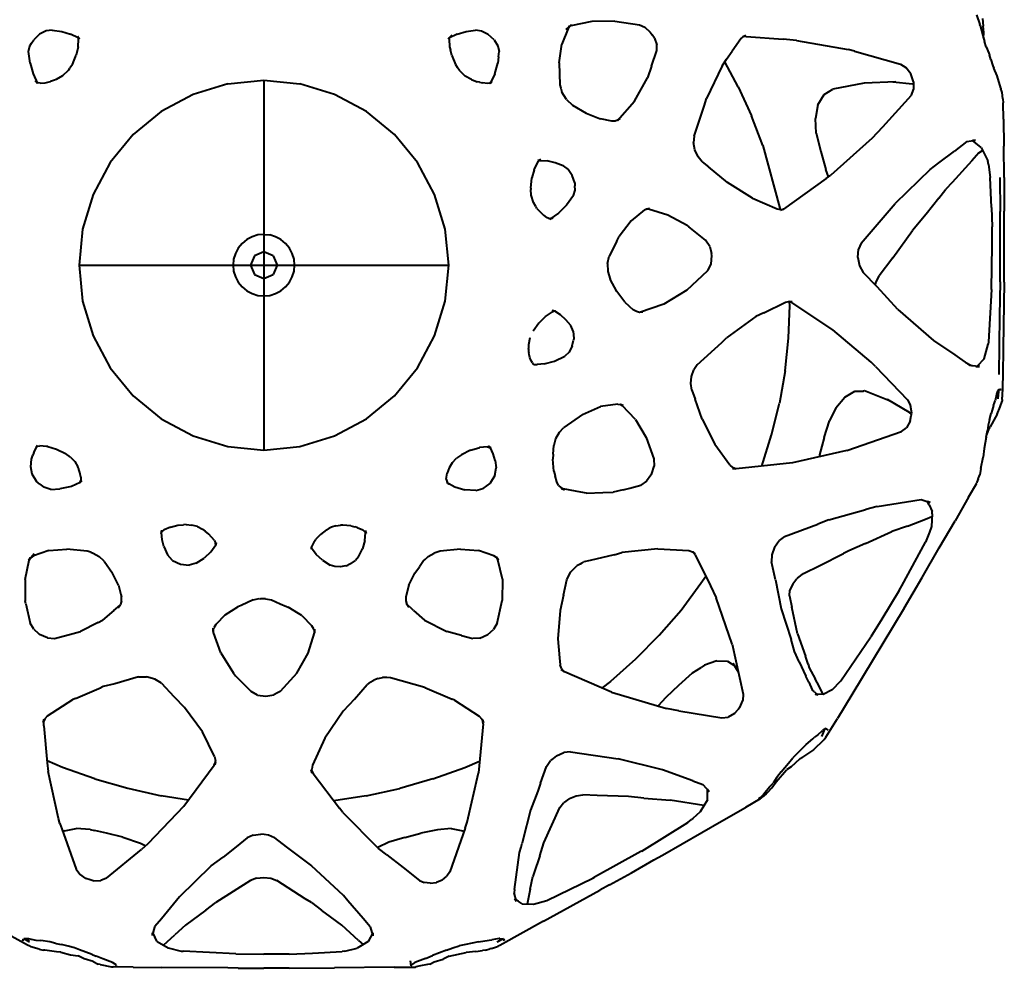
# Model space of a CAD drawing. Header units: millimetres. Extents: x 6905 to 7241, y 3138 to 3467.
# Tile 2 of 3: x 7017 to 7241, y 3138 to 3354. Entities that reach past the tile are written whole.
import ezdxf

# ---------------------------------------------------------------- set-up
doc = ezdxf.new("R2010")
doc.units = ezdxf.units.MM
doc.layers.add('G-IMPT', color=7, linetype='Continuous', lineweight=40)

# ---------------------------------------------------------------- blocks, each defined once
blk = doc.blocks.new('ZAHA LIGHT white pendant. Top.')
at = {"layer": 'G-IMPT'}
for p, q in [((161.94, 56.86), (162.69, 54.68)), ((163.26, 56.07), (163.41, 54.32)), ((69.12, 53.8), (67.67, 50.24)), ((68.68, 53.57), (69.88, 54.58)), ((68.68, 53.57), (69.46, 54.24)), ((69.12, 53.8), (69.46, 54.24)), ((69.88, 54.58), (69.26, 54.11)), ((69.77, 54.34), (69.26, 54.11)), ((74.5, 55.34), (69.77, 54.34)), ((79.75, 55.46), (74.5, 55.34)), ((79.75, 55.46), (85.32, 54.62)), ((85.32, 54.62), (86.56, 54.05)), ((86.56, 54.05), (87.79, 52.97)), ((162.79, 54.44), (162.69, 54.68)), ((162.79, 54.44), (163.33, 52.2)), ((163.6, 52.83), (163.41, 54.32)), ((-51.98, 51.5), (-52.28, 51.22)), ((-50.96, 52.45), (-51.98, 51.5)), ((-49.45, 53.21), (-50.96, 52.45)), ((-48.09, 53.41), (-49.45, 53.21)), ((-48.09, 53.41), (-45.93, 53.1)), ((-45.93, 53.1), (-43.94, 52.51)), ((-42.17, 51.68), (-43.94, 52.51)), ((-42.37, 52.05), (-42.18, 51.73)), ((-42.37, 52.05), (-41.88, 51.45)), ((-42.09, 51.35), (-42.18, 51.73)), ((-42.17, 51.68), (-41.88, 51.45)), ((42.69, 52.27), (41.89, 51.43)), ((41.89, 51.43), (42.06, 51.56)), ((43.96, 52.49), (42.06, 51.56)), ((42.11, 51.33), (42.2, 51.71)), ((42.2, 51.71), (42.69, 52.27)), ((43.96, 52.49), (45.95, 53.08)), ((45.95, 53.08), (48.11, 53.39)), ((49.47, 53.19), (48.11, 53.39)), ((50.98, 52.43), (49.47, 53.19)), ((52.3, 51.21), (50.98, 52.43)), ((87.79, 52.97), (88.23, 52.31)), ((88.74, 51.54), (88.23, 52.31)), ((88.74, 51.54), (89.26, 50.04)), ((108.36, 51.41), (108.89, 51.87)), ((109.54, 52.15), (108.83, 51.86)), ((109.58, 51.94), (108.83, 51.86)), ((109.54, 52.15), (108.89, 51.87)), ((109.58, 51.94), (117.99, 51.32)), ((163.33, 52.2), (163.78, 50.81)), ((163.55, 51.54), (163.6, 52.83)), ((-53.45, 48.54), (-53.16, 49.82)), ((-53.16, 49.82), (-52.78, 50.42)), ((-52.78, 50.42), (-52.28, 51.22)), ((-42.19, 49.61), (-42.66, 47.68)), ((-42.19, 49.61), (-42.09, 51.35)), ((42.11, 51.33), (42.21, 49.59)), ((42.21, 49.59), (42.32, 49.18)), ((52.3, 51.21), (53.18, 49.81)), ((53.18, 49.81), (53.47, 48.52)), ((67.08, 45.95), (67.67, 50.24)), ((89.26, 48.77), (89.26, 50.04)), ((108.36, 51.41), (106.41, 48.6)), ((121.05, 51.07), (117.99, 51.32)), ((121.05, 51.07), (132.79, 48.99)), ((164.16, 49.59), (163.78, 50.81)), ((164.16, 49.59), (164.72, 48.18)), ((-53.13, 45.9), (-53.45, 48.54)), ((-43.12, 46.56), (-42.66, 47.68)), ((42.32, 49.18), (42.38, 48.95)), ((42.68, 47.66), (42.38, 48.95)), ((42.68, 47.66), (43.52, 45.59)), ((53.34, 47.34), (53.15, 45.88)), ((53.34, 47.34), (53.47, 48.52)), ((88.08, 45.18), (89.26, 48.77)), ((105.15, 46.77), (106.41, 48.6)), ((134.21, 48.61), (132.79, 48.99)), ((134.21, 48.61), (144.65, 45.67)), ((164.72, 48.18), (164.9, 47.78)), ((165.19, 46.73), (164.9, 47.78)), ((-53.13, 45.9), (-52.45, 43.46)), ((-43.51, 45.61), (-44.12, 44.73)), ((-43.51, 45.61), (-43.12, 46.56)), ((43.52, 45.59), (43.96, 44.97)), ((44.45, 44.22), (43.96, 44.97)), ((52.48, 43.46), (53.15, 45.88)), ((67.08, 45.95), (67.22, 40.99)), ((88.08, 45.18), (87.19, 42.59)), ((104.11, 45.28), (100.59, 37.88)), ((104.11, 45.28), (105.15, 46.77)), ((107.8, 40.51), (104.74, 46.2)), ((144.65, 45.67), (145.9, 44.88)), ((147, 43.44), (145.9, 44.88)), ((165.19, 46.73), (165.67, 45.3)), ((165.67, 45.3), (165.89, 44.79)), ((166.63, 42.99), (165.89, 44.79)), ((-52.45, 43.46), (-51.44, 41.3)), ((-45.73, 42.98), (-47.19, 42.16)), ((-45.73, 42.98), (-44.31, 44.41)), ((-44.31, 44.41), (-44.12, 44.73)), ((45.74, 42.97), (44.45, 44.22)), ((47.2, 42.15), (45.74, 42.97)), ((52.48, 43.46), (51.46, 41.28)), ((84.19, 37.25), (87.19, 42.59)), ((147.61, 41.63), (147, 43.44)), ((167.44, 40.19), (166.63, 42.99)), ((-51.44, 41.3), (-51.94, 41.91)), ((-51.94, 41.91), (-51.67, 41.59)), ((-51.67, 41.59), (-51.29, 41.4)), ((-50.82, 41.33), (-51.29, 41.4)), ((-50.82, 41.33), (-49.69, 41.42)), ((-49.69, 41.42), (-48.47, 41.7)), ((-47.56, 42.04), (-48.47, 41.7)), ((-47.19, 42.16), (-47.56, 42.04)), ((-8.19, 41.19), (-16.07, 38.8)), ((-8.19, 41.19), (0, 42)), ((0, 42), (8.19, 41.19)), ((0, 42), (0, 40)), ((16.07, 38.8), (8.19, 41.19)), ((47.2, 42.15), (48.48, 41.68)), ((49.03, 41.55), (48.48, 41.68)), ((49.03, 41.55), (49.7, 41.4)), ((50.83, 41.3), (49.7, 41.4)), ((51.3, 41.37), (50.83, 41.3)), ((51.3, 41.37), (51.68, 41.57)), ((51.46, 41.28), (51.84, 41.75)), ((51.84, 41.75), (51.68, 41.57)), ((67.22, 40.99), (67.47, 40.18)), ((107.8, 40.51), (110.78, 33.96)), ((136.43, 41.32), (129.28, 39.96)), ((143.62, 41.66), (136.43, 41.32)), ((142.91, 41.66), (143.62, 41.66)), ((142.91, 41.66), (147.37, 41.23)), ((147.37, 41.23), (147.62, 41.21)), ((147.61, 41.63), (147.64, 39.9)), ((-16.07, 38.8), (-23.33, 34.92)), ((0, 40), (0, -40)), ((23.33, 34.92), (16.07, 38.8)), ((67.47, 40.18), (67.71, 39.29)), ((68.75, 37.6), (67.71, 39.29)), ((125.91, 36.39), (127.31, 38.74)), ((127.31, 38.74), (129.28, 39.96)), ((140.65, 31.46), (147.14, 38.65)), ((147.14, 38.65), (147.64, 39.9)), ((167.44, 40.19), (167.49, 40.05)), ((167.69, 39.47), (167.49, 40.05)), ((167.77, 39.26), (167.69, 39.47)), ((167.88, 37.82), (167.77, 39.26)), ((68.75, 37.6), (70.12, 36.35)), ((70.12, 36.35), (73.24, 34.5)), ((80.32, 32.85), (84.19, 37.25)), ((97.74, 29.28), (100.04, 36.1)), ((100.04, 36.1), (100.59, 37.88)), ((125.91, 36.39), (125.31, 33.3)), ((167.88, 37.82), (167.97, 36.88)), ((168.04, 33.19), (167.97, 36.88)), ((-23.33, 34.92), (-29.7, 29.7)), ((29.7, 29.7), (23.33, 34.92)), ((73.24, 34.5), (76.27, 33.29)), ((113.36, 27.15), (110.78, 33.96)), ((76.27, 33.29), (76.51, 33.24)), ((79.09, 32.72), (76.51, 33.24)), ((79.79, 32.75), (79.09, 32.72)), ((79.79, 32.75), (80.07, 32.84)), ((80.07, 32.84), (80.96, 33.32)), ((80.32, 32.85), (80.96, 33.32)), ((125.53, 29.99), (125.31, 33.3)), ((138.24, 28.85), (140.65, 31.46)), ((168.04, 33.19), (168.11, 27.03)), ((-29.7, 29.7), (-34.92, 23.33)), ((34.92, 23.33), (29.7, 29.7)), ((97.74, 29.28), (97.63, 27.86)), ((125.53, 29.99), (126.53, 25.79)), ((97.94, 26.21), (97.63, 27.86)), ((113.36, 27.15), (117.22, 12.96)), ((138.24, 28.85), (128.82, 20.45)), ((159.73, 28.11), (156.91, 25.92)), ((159.73, 28.11), (161.73, 28.41)), ((161.73, 28.41), (161.04, 28.31)), ((162.98, 26.75), (161.04, 28.31)), ((168.18, 19.94), (168.11, 27.03)), ((98.65, 24.64), (97.94, 26.21)), ((99.62, 23.46), (98.65, 24.64)), ((126.53, 25.79), (127.7, 21.75)), ((153.4, 23.22), (156.91, 25.92)), ((162.48, 25.53), (160.87, 23.67)), ((162.48, 25.53), (163.32, 26.05)), ((162.98, 26.75), (164.47, 23.73)), ((-34.92, 23.33), (-38.8, 16.07)), ((38.8, 16.07), (34.92, 23.33)), ((61.41, 21.62), (62.33, 23.55)), ((62.24, 23.75), (62.95, 24.04)), ((62.64, 23.81), (62.24, 23.75)), ((62.33, 23.55), (62.61, 23.85)), ((62.95, 24.04), (62.61, 23.85)), ((62.64, 23.81), (64.39, 23.69)), ((66.2, 23.28), (64.39, 23.69)), ((68.02, 22.58), (66.2, 23.28)), ((68.02, 22.58), (69.13, 21.74)), ((99.62, 23.46), (101.03, 22.36)), ((151.42, 21.71), (153.4, 23.22)), ((160.87, 23.67), (156.37, 18.75)), ((164.63, 22.9), (164.47, 23.73)), ((164.63, 22.9), (165.07, 19.92)), ((61.41, 21.62), (60.9, 19.85)), ((70.08, 20.37), (69.13, 21.74)), ((70.63, 18.69), (70.08, 20.37)), ((105.35, 18.79), (101.03, 22.36)), ((128.32, 20.07), (127.7, 21.75)), ((127.79, 19.67), (128.82, 20.45)), ((151.42, 21.71), (143.43, 14.01)), ((60.63, 17.5), (60.9, 19.85)), ((70.63, 18.69), (70.67, 18.01)), ((70.72, 17.06), (70.67, 18.01)), ((111.03, 15.2), (105.35, 18.79)), ((127.79, 19.67), (118.08, 12.74)), ((156.37, 18.75), (154.98, 17.26)), ((165.32, 13.11), (165.07, 19.92)), ((167.26, 19.9), (167.31, 12.22)), ((168.18, 19.94), (168.23, 12.23)), ((-38.8, 16.07), (-41.19, 8.19)), ((41.19, 8.19), (38.8, 16.07)), ((60.63, 17.5), (60.66, 17.2)), ((60.73, 15.9), (60.66, 17.2)), ((61.24, 14.26), (60.73, 15.9)), ((70.33, 15.8), (68.76, 13.62)), ((70.33, 15.8), (70.72, 17.06)), ((153.38, 15.22), (154.98, 17.26)), ((61.83, 13.3), (61.24, 14.26)), ((68.76, 13.62), (66.96, 11.82)), ((111.03, 15.2), (116.65, 12.78)), ((135.69, 5.02), (143.43, 14.01)), ((153.38, 15.22), (150.5, 11.62)), ((61.83, 13.3), (61.96, 13.08)), ((62.06, 12.88), (61.96, 13.08)), ((62.06, 12.88), (63.55, 11.32)), ((63.55, 11.32), (64.2, 10.84)), ((66.96, 11.82), (64.97, 10.43)), ((86.5, 12.55), (83.43, 10.07)), ((86.5, 12.55), (87.03, 12.77)), ((87.59, 12.86), (86.82, 12.75)), ((87.4, 12.71), (86.82, 12.75)), ((87.03, 12.77), (87.59, 12.86)), ((91.78, 11.37), (87.4, 12.71)), ((96.17, 9.01), (91.78, 11.37)), ((116.65, 12.78), (117.4, 12.65)), ((117.22, 12.96), (117.27, 12.67)), ((117.4, 12.65), (118.12, 12.73)), ((118.08, 12.74), (117.41, 12.44)), ((118.12, 12.73), (117.41, 12.44)), ((150.5, 11.62), (147.42, 7.91)), ((165.32, 13.11), (165.45, 8.72)), ((167.32, 4.23), (167.31, 12.22)), ((168.25, 4.19), (168.23, 12.23)), ((64.72, 10.61), (64.2, 10.84)), ((64.72, 10.61), (65.22, 10.57)), ((64.97, 10.43), (65.68, 10.72)), ((65.68, 10.72), (65.22, 10.57)), ((83.43, 10.07), (80.77, 6.54)), ((96.17, 9.01), (96.6, 8.67)), ((-41.19, 8.19), (-42, 0)), ((-1.37, 6.87), (-2.68, 6.47)), ((0, 7), (-1.37, 6.87)), ((0, 7), (1.37, 6.87)), ((2.68, 6.47), (1.37, 6.87)), ((42, 0), (41.19, 8.19)), ((100.34, 5.66), (96.6, 8.67)), ((142.9, 1.64), (147.42, 7.91)), ((165.49, 4.52), (165.45, 8.72)), ((-4.95, 4.95), (-5.82, 3.89)), ((-3.89, 5.82), (-4.95, 4.95)), ((-2.68, 6.47), (-3.89, 5.82)), ((3.89, 5.82), (2.68, 6.47)), ((4.95, 4.95), (3.89, 5.82)), ((5.82, 3.89), (4.95, 4.95)), ((80.21, 5.42), (78.47, 2.04)), ((80.21, 5.42), (80.77, 6.54)), ((101.3, 4.21), (100.34, 5.66)), ((135.69, 5.02), (135.08, 3.62)), ((165.34, -5.56), (165.49, 4.52)), ((-6.47, 2.68), (-6.87, 1.37)), ((-5.82, 3.89), (-6.47, 2.68)), ((0, 3), (-2.12, 2.12)), ((2.12, 2.12), (0, 3)), ((6.47, 2.68), (5.82, 3.89)), ((6.87, 1.37), (6.47, 2.68)), ((101.3, 4.21), (101.69, 2.65)), ((101.78, 2.23), (101.69, 2.65)), ((134.94, 1.74), (135.08, 3.62)), ((167.28, -3.79), (167.32, 4.23)), ((168.2, -3.87), (168.25, 4.19)), ((-42, 0), (-41.19, -8.19)), ((-42, 0), (40, 0)), ((-6.87, 1.37), (-7, 0)), ((-7, 0), (-6.87, -1.37)), ((-2.12, 2.12), (-3, 0)), ((-3, 0), (-2.12, -2.12)), ((2.12, 2.12), (3, 0)), ((3, 0), (2.12, -2.12)), ((7, 0), (6.87, 1.37)), ((6.87, -1.37), (7, 0)), ((40, 0), (42, 0)), ((41.19, -8.19), (42, 0)), ((78.07, 0.4), (78.47, 2.04)), ((78.07, 0.4), (78.13, -1.46)), ((100.89, -1.23), (101.61, 0.24)), ((101.61, 0.24), (101.78, 2.23)), ((134.94, 1.74), (135.32, -0.17)), ((142.9, 1.64), (139.82, -2.43)), ((-6.87, -1.37), (-6.47, -2.68)), ((-2.12, -2.12), (0, -3)), ((0, -3), (2.12, -2.12)), ((6.47, -2.68), (6.87, -1.37)), ((78.13, -1.46), (78.69, -3.2)), ((96.12, -5.66), (100.89, -1.23)), ((135.32, -0.17), (136.14, -1.64)), ((139.33, -4.95), (136.14, -1.64)), ((-6.47, -2.68), (-5.82, -3.89)), ((-5.82, -3.89), (-4.95, -4.95)), ((4.95, -4.95), (5.82, -3.89)), ((5.82, -3.89), (6.47, -2.68)), ((80.21, -6.01), (78.69, -3.2)), ((138.98, -4.58), (139.09, -3.99)), ((139.09, -3.99), (139.82, -2.43)), ((167.28, -3.79), (167.19, -11.52)), ((168.2, -3.87), (168, -18.79)), ((-4.95, -4.95), (-3.89, -5.82)), ((-3.89, -5.82), (-2.68, -6.47)), ((-2.68, -6.47), (-1.37, -6.86)), ((1.37, -6.86), (2.68, -6.47)), ((2.68, -6.47), (3.89, -5.82)), ((3.89, -5.82), (4.95, -4.95)), ((82, -8.38), (80.21, -6.01)), ((96.12, -5.66), (90.89, -8.86)), ((144.06, -10.05), (139.33, -4.95)), ((165.34, -5.56), (164.63, -17.43)), ((-41.19, -8.19), (-38.8, -16.07)), ((-1.37, -6.86), (0, -7)), ((0, -7), (1.37, -6.86)), ((38.8, -16.07), (41.19, -8.19)), ((82, -8.38), (83.94, -10.16)), ((90.89, -8.86), (85.36, -10.77)), ((113.57, -10.86), (118.55, -8.43)), ((118.55, -8.43), (119.3, -8.27)), ((120.07, -8.36), (119.3, -8.27)), ((120.07, -8.57), (119.32, -8.25)), ((119.32, -8.25), (120.07, -8.36)), ((119.49, -9.16), (119.46, -8.31)), ((129.25, -14.71), (120.07, -8.57)), ((64, -11.65), (65.58, -10.57)), ((66.13, -10.47), (65.53, -10.32)), ((66.27, -10.42), (65.53, -10.32)), ((65.58, -10.57), (65.77, -10.51)), ((66.27, -10.42), (65.77, -10.51)), ((67.43, -11.32), (66.13, -10.47)), ((84.65, -10.55), (83.94, -10.16)), ((85.39, -10.72), (84.65, -10.55)), ((86.14, -10.67), (85.36, -10.77)), ((86.14, -10.67), (85.39, -10.72)), ((113.57, -10.86), (111.82, -11.7)), ((119.22, -16.59), (119.49, -9.16)), ((144.06, -10.05), (152.13, -17.12)), ((62.48, -13.21), (61.22, -15.03)), ((64, -11.65), (62.48, -13.21)), ((68.63, -12.41), (67.43, -11.32)), ((69.72, -13.74), (68.63, -12.41)), ((111.82, -11.7), (105.14, -16.48)), ((167.19, -11.52), (166.97, -24.84)), ((70.27, -15), (69.72, -13.74)), ((70.27, -15), (70.42, -16.64)), ((138.03, -22.07), (129.25, -14.71)), ((-38.8, -16.07), (-34.92, -23.33)), ((34.92, -23.33), (38.8, -16.07)), ((60.46, -16.54), (60.13, -18.07)), ((70.07, -18.33), (70.35, -17.04)), ((70.42, -16.64), (70.35, -17.04)), ((98.49, -22.67), (104.06, -17.54)), ((104.06, -17.54), (105.14, -16.48)), ((118.44, -23.99), (119.22, -16.59)), ((152.13, -17.12), (156.97, -20.38)), ((164.63, -17.43), (164.58, -17.92)), ((60.13, -18.07), (60.15, -18.92)), ((60.15, -19.12), (60.14, -19.55)), ((60.14, -19.55), (60.19, -19.87)), ((60.15, -19.12), (60.15, -18.92)), ((60.26, -20.3), (60.19, -19.87)), ((69.34, -19.77), (68.37, -20.68)), ((70.07, -18.33), (69.34, -19.77)), ((163.65, -21.31), (164.58, -17.92)), ((168, -18.79), (167.89, -25.03)), ((60.43, -20.99), (60.26, -20.3)), ((60.66, -21.62), (60.43, -20.99)), ((61.02, -22.23), (60.66, -21.62)), ((61.02, -22.23), (61.23, -22.39)), ((63.66, -22.43), (66.03, -21.78)), ((66.03, -21.78), (68.37, -20.68)), ((139, -23.05), (138.03, -22.07)), ((156.97, -20.38), (160.43, -22.78)), ((159.51, -22.15), (160.51, -22.61)), ((163.65, -21.31), (162.08, -22.95)), ((-34.92, -23.33), (-29.7, -29.7)), ((29.7, -29.7), (34.92, -23.33)), ((61.51, -22.61), (61.23, -22.39)), ((63.66, -22.43), (61.34, -22.64)), ((62.09, -22.75), (61.34, -22.64)), ((62.09, -22.75), (61.51, -22.61)), ((97.18, -25.31), (97.71, -23.81)), ((98.49, -22.67), (97.71, -23.81)), ((118.44, -23.99), (117.16, -31.33)), ((139, -23.05), (146.27, -30.58)), ((161.72, -22.92), (160.43, -22.78)), ((160.51, -22.61), (161.01, -22.84)), ((161.72, -22.92), (162.39, -22.98)), ((161.93, -23.11), (162.63, -23.01)), ((162.63, -23.01), (162.39, -22.98)), ((97, -26.92), (97.18, -25.31)), ((167.89, -25.03), (167.79, -30.03)), ((97.22, -28.37), (97, -26.92)), ((97.22, -28.37), (97.98, -30.42)), ((132.01, -30.02), (134.31, -28.66)), ((134.31, -28.66), (136.26, -28.6)), ((136.5, -28.59), (136.26, -28.6)), ((142.16, -30.79), (136.5, -28.59)), ((166.58, -29.04), (166.17, -30.8)), ((167.02, -28.27), (166.58, -29.04)), ((166.85, -29.94), (166.8, -28.81)), ((166.91, -28.47), (166.88, -29.82)), ((167.02, -28.27), (167.52, -28.29)), ((167.52, -28.29), (167.12, -28.19)), ((-29.7, -29.7), (-23.33, -34.92)), ((23.33, -34.92), (29.7, -29.7)), ((99.56, -35.02), (97.98, -30.42)), ((129.99, -32.42), (132.01, -30.02)), ((146.7, -33.47), (141.7, -30.53)), ((142.16, -30.79), (141.7, -30.53)), ((146.27, -30.58), (146.96, -31.9)), ((165.82, -31.85), (165.98, -31.27)), ((165.98, -31.27), (166.17, -30.8)), ((166.85, -30.34), (166.88, -29.82)), ((166.85, -30.34), (166.85, -29.94)), ((167.33, -32.17), (167.75, -30.87)), ((167.76, -30.55), (167.75, -30.87)), ((167.76, -30.55), (167.79, -30.03)), ((72.38, -33.96), (76.49, -32.14)), ((80.43, -31.56), (76.49, -32.14)), ((80.43, -31.56), (81.04, -31.63)), ((80.92, -31.55), (81.44, -31.89)), ((80.92, -31.55), (81.62, -31.85)), ((81.62, -31.85), (81.04, -31.63)), ((84.44, -35.07), (81.44, -31.89)), ((115.38, -38.57), (117.16, -31.33)), ((129.99, -32.42), (128.49, -35.39)), ((147.17, -33.86), (146.7, -33.47)), ((147.2, -33.66), (146.96, -31.9)), ((165.49, -32.97), (165.23, -33.72)), ((165.82, -31.85), (165.49, -32.97)), ((166.62, -33.85), (167.33, -32.17)), ((-23.33, -34.92), (-16.07, -38.8)), ((16.07, -38.8), (23.33, -34.92)), ((72.38, -33.96), (68.16, -36.87)), ((84.44, -35.07), (86.89, -39.15)), ((99.56, -35.02), (101.15, -38.09)), ((127.33, -39.12), (128.49, -35.39)), ((146.83, -35.48), (146, -36.97)), ((146.83, -35.48), (147.12, -34.19)), ((147.12, -34.19), (147.2, -33.66)), ((164.9, -35.17), (164.6, -36.38)), ((164.9, -35.17), (165.23, -33.72)), ((166.62, -33.85), (165.03, -36.74)), ((67.09, -38), (66.28, -39.46)), ((67.09, -38), (68.16, -36.87)), ((132.49, -42.11), (144.92, -37.82)), ((144.92, -37.82), (146, -36.97)), ((164.14, -39.08), (164.41, -37.57)), ((164.24, -38.53), (164.78, -37.1)), ((164.6, -36.38), (164.41, -37.57)), ((164.78, -37.1), (165.03, -36.74)), ((-16.07, -38.8), (-8.19, -41.19)), ((0, -40), (0, -42)), ((8.19, -41.19), (16.07, -38.8)), ((66.28, -39.46), (65.88, -41.01)), ((86.89, -39.15), (88.6, -43.97)), ((101.15, -38.09), (102.44, -40.74)), ((113.12, -45.66), (115.38, -38.57)), ((127.33, -39.12), (126.24, -43.09)), ((164.14, -39.08), (163.69, -41.66)), ((-52.3, -42.56), (-51.42, -40.97)), ((-51.42, -40.97), (-51.77, -41.33)), ((-51.42, -41.13), (-51.77, -41.33)), ((-51.42, -41.13), (-50.92, -41.04)), ((-49.4, -41.18), (-50.92, -41.04)), ((-49.1, -41.2), (-49.4, -41.18)), ((-49.1, -41.2), (-47.1, -41.79)), ((-47.1, -41.79), (-45.05, -42.8)), ((-8.19, -41.19), (0, -42)), ((0, -42), (8.19, -41.19)), ((46.96, -42.04), (44.89, -43.06)), ((46.96, -42.04), (48.85, -41.49)), ((48.85, -41.49), (48.98, -41.46)), ((50.82, -41.3), (48.98, -41.46)), ((50.82, -41.3), (51.31, -41.4)), ((51, -41.07), (51.55, -41.54)), ((51, -41.07), (51.48, -41.54)), ((51.55, -41.54), (51.31, -41.4)), ((52.14, -42.89), (51.48, -41.54)), ((65.75, -42.94), (65.88, -41.01)), ((105.88, -45.45), (102.44, -40.74)), ((132.49, -42.11), (120.1, -44.9)), ((163.69, -41.66), (163.43, -43.64)), ((-52.98, -45.82), (-52.77, -44.1)), ((-52.77, -44.1), (-52.48, -43.16)), ((-52.3, -42.56), (-52.48, -43.16)), ((-43.92, -43.59), (-45.05, -42.8)), ((-43.92, -43.59), (-42.94, -44.63)), ((-42.94, -44.63), (-42.25, -45.81)), ((42.8, -44.88), (43.77, -43.84)), ((44.89, -43.06), (43.77, -43.84)), ((52.59, -44.41), (52.14, -42.89)), ((52.59, -44.41), (52.8, -46.07)), ((65.75, -42.94), (65.66, -44.06)), ((65.89, -46.83), (65.66, -44.06)), ((88.6, -43.97), (88.66, -45.67)), ((126.24, -43.09), (126.15, -43.54)), ((162.91, -46.21), (163.43, -43.64)), ((-52.67, -47.48), (-52.98, -45.82)), ((-42.07, -46.28), (-42.25, -45.81)), ((-42.02, -46.42), (-42.07, -46.28)), ((-41.79, -47.09), (-42.02, -46.42)), ((42.11, -46.05), (41.64, -47.27)), ((42.8, -44.88), (42.11, -46.05)), ((52.47, -47.77), (52.8, -46.07)), ((65.89, -46.83), (66.18, -47.88)), ((88.16, -47.32), (88.66, -45.67)), ((105.88, -45.45), (106.52, -46)), ((107.32, -46.28), (106.51, -46.21)), ((106.51, -46.21), (107.26, -46.31)), ((107.26, -46.31), (106.52, -46)), ((120.1, -44.9), (107.32, -46.28)), ((162.91, -46.21), (162.68, -47.66)), ((-51.61, -49.22), (-52.67, -47.48)), ((-50.88, -49.78), (-51.61, -49.22)), ((-41.83, -49.48), (-41.58, -48.9)), ((-41.83, -49.48), (-41.3, -48.96)), ((-41.55, -48.18), (-41.79, -47.09)), ((-41.76, -49.37), (-41.3, -48.96)), ((-41.55, -48.18), (-41.58, -48.9)), ((41.43, -48.65), (41.64, -47.27)), ((41.43, -48.65), (41.63, -49.31)), ((52.47, -47.77), (51.39, -49.5)), ((66.54, -49.24), (66.18, -47.88)), ((86.97, -49.09), (85.64, -49.99)), ((87.96, -47.71), (86.97, -49.09)), ((88.09, -47.53), (87.96, -47.71)), ((88.09, -47.53), (88.16, -47.32)), ((162.27, -48.52), (161.98, -49.27)), ((162.27, -48.52), (162.68, -47.66)), ((-50.88, -49.78), (-50.01, -50.46)), ((-48.38, -50.94), (-50.01, -50.46)), ((-48.38, -50.94), (-46.32, -50.83)), ((-43.74, -50.26), (-46.32, -50.83)), ((-41.76, -49.37), (-43.74, -50.26)), ((41.49, -49.31), (43.43, -50.36)), ((41.49, -49.31), (42.06, -49.79)), ((41.63, -49.31), (42.06, -49.79)), ((43.43, -50.36), (45.68, -51.01)), ((48.16, -51.2), (45.68, -51.01)), ((48.16, -51.2), (49.79, -50.73)), ((51.39, -49.5), (49.79, -50.73)), ((66.97, -50.03), (66.54, -49.24)), ((66.97, -50.03), (67.58, -50.63)), ((68.34, -51.02), (67.58, -50.63)), ((71.17, -51.42), (67.63, -50.72)), ((67.63, -50.72), (68.34, -51.02)), ((73.28, -51.82), (71.17, -51.42)), ((81.62, -51.04), (79.35, -51.59)), ((81.62, -51.04), (83.15, -50.64)), ((83.15, -50.64), (85.64, -49.99)), ((160.14, -52.75), (162.02, -49.51)), ((161.95, -49.39), (161.98, -49.27)), ((161.95, -49.39), (162.02, -49.51)), ((73.28, -51.82), (77.01, -51.68)), ((77.01, -51.68), (79.35, -51.59)), ((139.36, -54.82), (149.39, -53.25)), ((149.39, -53.25), (151.41, -53.95)), ((151.41, -53.95), (150.78, -53.68)), ((160.14, -52.75), (157.05, -58.1)), ((128.35, -57.9), (136.77, -55.53)), ((139.36, -54.82), (136.77, -55.53)), ((151.16, -54.47), (150.81, -53.74)), ((151.16, -54.47), (151.83, -55.98)), ((128.35, -57.9), (125.91, -58.82)), ((146.26, -59.27), (150.37, -57.7)), ((150.37, -57.7), (151.79, -57.13)), ((151.82, -56.51), (151.69, -59.34)), ((151.82, -56.51), (151.83, -55.98)), ((153.48, -64.26), (157.05, -58.1)), ((-23.36, -60.95), (-23.17, -60.24)), ((-23.27, -60.76), (-23.17, -60.24)), ((-23.09, -60.5), (-22.65, -60.14)), ((-21.24, -59.52), (-22.65, -60.14)), ((-21.24, -59.52), (-19.54, -59.1)), ((-19.54, -59.1), (-18.24, -58.99)), ((-17.64, -58.95), (-18.24, -58.99)), ((-17.64, -58.95), (-16.37, -59.08)), ((-15.09, -59.41), (-16.37, -59.08)), ((-15.09, -59.41), (-13.96, -59.98)), ((-13.96, -59.98), (-13.34, -60.44)), ((14.21, -60.13), (12.88, -61.16)), ((14.21, -60.13), (14.77, -59.8)), ((15.39, -59.53), (14.77, -59.8)), ((16.38, -59.25), (15.39, -59.53)), ((16.38, -59.25), (17.4, -59.06)), ((17.98, -59.04), (17.4, -59.06)), ((19.73, -59.2), (17.98, -59.04)), ((19.73, -59.2), (20.7, -59.45)), ((21.23, -59.58), (20.7, -59.45)), ((21.23, -59.58), (22.49, -60.13)), ((22.49, -60.13), (22.68, -60.28)), ((22.68, -60.28), (23.11, -60.76)), ((23.11, -60.78), (23.01, -60.25)), ((23.01, -60.25), (23.23, -60.95)), ((118.29, -61.66), (125.91, -58.82)), ((146.26, -59.27), (142.72, -60.55)), ((151.69, -59.34), (151.23, -60.69)), ((-23.36, -60.95), (-23.09, -60.5)), ((-23.13, -62.42), (-23.27, -60.76)), ((-22.72, -63.95), (-23.13, -62.42)), ((-12.51, -61.14), (-13.34, -60.44)), ((-11.24, -62.56), (-12.51, -61.14)), ((-11.24, -62.56), (-10.98, -63.14)), ((11.34, -62.94), (11.8, -62.26)), ((12.88, -61.16), (11.8, -62.26)), ((22.95, -62.59), (22.42, -64.44)), ((22.95, -62.59), (23.11, -60.78)), ((23.11, -60.76), (23.23, -60.95)), ((116.02, -64.05), (117.07, -62.56)), ((118.29, -61.66), (117.07, -62.56)), ((136.68, -63.27), (142.72, -60.55)), ((151.23, -60.69), (150.34, -62.96)), ((-48.88, -64.84), (-52.34, -66.06)), ((-48.88, -64.84), (-44.79, -64.52)), ((-40.15, -64.96), (-44.79, -64.52)), ((-22.72, -63.95), (-21.88, -65.83)), ((-12.07, -65.13), (-10.94, -63.57)), ((-10.94, -63.73), (-10.98, -63.14)), ((-10.94, -63.57), (-10.76, -63.02)), ((-10.94, -63.73), (-10.76, -63.02)), ((10.74, -64.11), (10.83, -64.5)), ((10.74, -64.11), (10.82, -64.3)), ((11.92, -65.74), (10.82, -64.3)), ((11.34, -62.94), (10.83, -63.96)), ((10.83, -64.5), (10.83, -63.96)), ((21.52, -66.27), (22.42, -64.44)), ((44.7, -64.49), (40.04, -64.97)), ((44.7, -64.49), (48.81, -64.81)), ((52.26, -66.03), (48.81, -64.81)), ((89.51, -64.44), (81.31, -65.31)), ((89.51, -64.44), (96.59, -64.86)), ((96.59, -64.86), (97.4, -65.13)), ((116.02, -64.05), (115.4, -65.81)), ((136.68, -63.27), (132.91, -64.89)), ((144.96, -72.86), (150.34, -62.96)), ((149.57, -70.95), (153.48, -64.26)), ((-54.26, -71.39), (-53.31, -67.03)), ((-53.41, -67.01), (-52.18, -65.61)), ((-53.41, -67.01), (-52.99, -66.39)), ((-52.99, -66.39), (-53.31, -67.03)), ((-52.18, -65.61), (-52.94, -66.47)), ((-52.34, -66.06), (-52.94, -66.47)), ((-39.32, -65.24), (-40.15, -64.96)), ((-39.32, -65.24), (-38.75, -65.41)), ((-38.75, -65.41), (-37.4, -66.19)), ((-36.32, -67.22), (-37.4, -66.19)), ((-20.72, -67.07), (-21.88, -65.83)), ((-20.72, -67.07), (-18.92, -67.95)), ((-15.36, -67.72), (-13.56, -66.55)), ((-12.07, -65.13), (-13.56, -66.55)), ((13.35, -67.04), (11.92, -65.74)), ((13.35, -67.04), (15.08, -68.13)), ((19.83, -67.82), (20.83, -67.1)), ((21.52, -66.27), (20.83, -67.1)), ((36.28, -67.19), (36.77, -66.72)), ((37.35, -66.18), (36.77, -66.72)), ((37.35, -66.18), (38.67, -65.41)), ((40.04, -64.97), (38.67, -65.41)), ((52.84, -66.43), (52.26, -66.03)), ((52.84, -66.43), (53.29, -66.96)), ((53.19, -66.96), (52.87, -66.33)), ((53.29, -66.96), (52.87, -66.33)), ((54.2, -71.34), (53.19, -66.96)), ((74.14, -67.09), (72.7, -67.44)), ((79.61, -65.78), (74.14, -67.09)), ((79.61, -65.78), (81.31, -65.31)), ((98.08, -65.62), (97.4, -65.13)), ((98.04, -65.85), (97.51, -65.14)), ((98.08, -65.62), (97.51, -65.14)), ((98.04, -65.85), (101.45, -72.87)), ((115.4, -65.81), (115.34, -67.44)), ((126.3, -68.27), (131.74, -65.51)), ((132.91, -64.89), (131.74, -65.51)), ((-36.32, -67.22), (-34.38, -69.99)), ((-18.92, -67.95), (-16.99, -68.15)), ((-15.36, -67.72), (-16.99, -68.15)), ((16.1, -68.46), (15.08, -68.13)), ((17.33, -68.53), (16.1, -68.46)), ((18.62, -68.32), (17.33, -68.53)), ((18.62, -68.32), (19.1, -68.13)), ((19.83, -67.82), (19.1, -68.13)), ((34.31, -69.95), (35.34, -68.55)), ((36.28, -67.19), (35.34, -68.55)), ((69.66, -69.78), (71.09, -68.31)), ((71.85, -67.92), (71.09, -68.31)), ((72.24, -67.69), (71.85, -67.92)), ((72.24, -67.69), (72.7, -67.44)), ((116.24, -71.48), (115.34, -67.44)), ((122.61, -70.04), (126.3, -68.27)), ((-54.26, -71.39), (-54.21, -76.24)), ((-33.03, -72.73), (-34.38, -69.99)), ((32.94, -72.7), (34.31, -69.95)), ((54.2, -71.34), (54.16, -76.22)), ((68.12, -74.98), (68.84, -71.49)), ((68.84, -71.49), (69.66, -69.78)), ((99.32, -72.29), (100.4, -70.69)), ((116.24, -71.48), (117.57, -78.11)), ((120.2, -72.37), (121.14, -71.22)), ((121.3, -71.02), (121.14, -71.22)), ((121.3, -71.02), (122.61, -70.04)), ((145.48, -77.9), (149.57, -70.95)), ((-33.03, -72.73), (-32.5, -74.86)), ((32.94, -72.7), (32.25, -75.36)), ((94.8, -78.37), (99.32, -72.29)), ((101.45, -72.87), (102.75, -75.57)), ((120.2, -72.37), (119.52, -73.83)), ((144.37, -73.94), (144.96, -72.86)), ((-32.5, -74.86), (-32.36, -75.39)), ((-32.36, -76.3), (-32.36, -75.39)), ((-2.45, -76.06), (-5.19, -77.29)), ((-2.45, -76.06), (-1.09, -75.77)), ((-1.09, -75.77), (-0.75, -75.78)), ((-0.02, -75.79), (-0.75, -75.78)), ((0.36, -75.78), (-0.02, -75.79)), ((0.36, -75.78), (1.73, -76.06)), ((1.73, -76.06), (3.72, -76.92)), ((32.25, -75.36), (32.25, -76.26)), ((68.12, -74.98), (67.33, -78.45)), ((106.39, -86.13), (102.75, -75.57)), ((119.4, -75.15), (119.52, -73.83)), ((119.4, -75.15), (119.98, -77.72)), ((144.37, -73.94), (140.45, -80.4)), ((-54.07, -76.94), (-54.21, -76.24)), ((-54.07, -76.94), (-53.08, -81.32)), ((-34.07, -78.45), (-32.65, -77.22)), ((-33.08, -77.85), (-32.6, -77.13)), ((-33.08, -77.85), (-32.65, -77.22)), ((-32.36, -76.3), (-32.6, -77.13)), ((-8.81, -79.45), (-5.94, -77.6)), ((-5.19, -77.29), (-5.94, -77.6)), ((3.72, -76.92), (5.17, -77.54)), ((5.17, -77.54), (5.51, -77.67)), ((7.9, -79.18), (5.51, -77.67)), ((32.25, -76.26), (32.48, -77.08)), ((32.95, -77.8), (32.34, -76.87)), ((33.97, -78.43), (32.34, -76.87)), ((32.95, -77.8), (32.48, -77.08)), ((53.02, -81.36), (54.16, -76.22)), ((117.57, -78.11), (119.79, -85.02)), ((121.27, -83.8), (119.98, -77.72)), ((145.48, -77.9), (133.58, -97.63)), ((-34.07, -78.45), (-36.66, -80.67)), ((-8.81, -79.45), (-10.91, -81.66)), ((8.61, -79.62), (7.9, -79.18)), ((8.61, -79.62), (10.91, -81.97)), ((33.97, -78.43), (36.54, -80.66)), ((67.33, -78.45), (66.8, -84.91)), ((89.79, -84.06), (94.8, -78.37)), ((140.45, -80.4), (137.95, -84.47)), ((-52.27, -82.74), (-53.08, -81.32)), ((-52.27, -82.74), (-51.18, -83.71)), ((-37.63, -81.16), (-41.69, -83.25)), ((-37.63, -81.16), (-36.66, -80.67)), ((-11.51, -83.24), (-11.33, -82.43)), ((-11.41, -83.47), (-11.51, -82.48)), ((-11.51, -83.24), (-11.51, -82.48)), ((-10.91, -81.66), (-11.33, -82.43)), ((11.33, -82.7), (10.91, -81.97)), ((11.33, -82.7), (11.53, -83.49)), ((11.53, -82.73), (11.5, -83.55)), ((11.53, -83.49), (11.53, -82.73)), ((36.54, -80.66), (41.6, -83.27)), ((53.02, -81.36), (52.2, -82.78)), ((-50.95, -83.91), (-51.18, -83.71)), ((-49.15, -84.71), (-50.95, -83.91)), ((-49.15, -84.71), (-47.55, -84.8)), ((-47.55, -84.8), (-43.34, -83.71)), ((-43.34, -83.71), (-41.69, -83.25)), ((-9.81, -88.1), (-11.41, -83.47)), ((10.1, -88.19), (11.5, -83.55)), ((44.88, -84.17), (41.6, -83.27)), ((44.88, -84.17), (47.49, -84.84)), ((49.09, -84.74), (47.49, -84.84)), ((49.09, -84.74), (50.91, -83.93)), ((50.91, -83.93), (52.2, -82.78)), ((66.8, -84.91), (67.19, -89.21)), ((89.79, -84.06), (84.48, -89.54)), ((121.27, -83.8), (123.05, -88.85)), ((131.09, -94.47), (137.95, -84.47)), ((106.39, -86.13), (108.93, -97.47)), ((120.61, -87.79), (119.79, -85.02)), ((-9.81, -88.1), (-6.92, -92.72)), ((7.48, -92.7), (10.1, -88.19)), ((67.19, -89.21), (67.32, -90.77)), ((121.66, -90.13), (120.61, -87.79)), ((123.67, -90.62), (123.05, -88.85)), ((67.62, -91.63), (67.32, -90.77)), ((67.62, -91.63), (68.15, -92.33)), ((84.48, -89.54), (78.73, -94.57)), ((97.43, -92.65), (99.33, -91.44)), ((100.15, -90.89), (99.33, -91.44)), ((102.93, -89.92), (100.15, -90.89)), ((102.93, -89.92), (105.35, -89.98)), ((105.35, -89.98), (107, -91.04)), ((106.56, -90.42), (107.79, -92.38)), ((106.56, -90.42), (107, -91.04)), ((121.66, -90.13), (123.18, -93.35)), ((123.67, -90.62), (123.94, -91.46)), ((123.94, -91.46), (125.28, -93.97)), ((-28.47, -93.55), (-33.85, -95.1)), ((-28.47, -93.55), (-26.69, -93.52)), ((-24.8, -94.03), (-26.69, -93.52)), ((-6.92, -92.72), (-6.41, -93.27)), ((-6.41, -93.27), (-2.86, -96.9)), ((7.48, -92.7), (3.7, -96.84)), ((25.97, -93.94), (25.02, -94.27)), ((25.97, -93.94), (26.95, -93.72)), ((27.91, -93.65), (26.95, -93.72)), ((28.79, -93.75), (27.91, -93.65)), ((36.59, -95.93), (28.79, -93.75)), ((68.31, -92.37), (67.58, -91.85)), ((67.58, -91.85), (68.15, -92.33)), ((79.01, -96.98), (68.31, -92.37)), ((94.29, -95.4), (97.43, -92.65)), ((123.8, -94.78), (123.18, -93.35)), ((-42.78, -98.45), (-36.94, -95.95)), ((-36.48, -95.75), (-36.94, -95.95)), ((-33.85, -95.1), (-36.48, -95.75)), ((-23.27, -95), (-24.8, -94.03)), ((-23.27, -95), (-20.47, -98)), ((20.56, -98.63), (23.48, -95.29)), ((24.17, -94.73), (23.48, -95.29)), ((24.17, -94.73), (25.02, -94.27)), ((36.59, -95.93), (42.8, -98.62)), ((78.73, -94.57), (76.84, -96.05)), ((94.29, -95.4), (91.34, -98.23)), ((123.8, -94.78), (124.58, -96.45)), ((125.7, -94.81), (125.28, -93.97)), ((127, -97.33), (125.7, -94.81)), ((129.12, -96.51), (131.09, -94.47)), ((-20.47, -98), (-18.01, -100.48)), ((-1.41, -97.68), (-2.86, -96.9)), ((-1.41, -97.68), (0.45, -97.95)), ((0.45, -97.95), (2.29, -97.63)), ((3.13, -97.16), (2.29, -97.63)), ((3.7, -96.84), (3.13, -97.16)), ((79.01, -96.98), (91.48, -100.72)), ((91.34, -98.23), (89.58, -100.15)), ((108.93, -97.47), (108.84, -98.93)), ((125.1, -96.95), (124.58, -96.45)), ((125.1, -96.95), (125.9, -97.71)), ((125.9, -97.71), (125.27, -97.45)), ((125.27, -97.45), (125.85, -97.5)), ((127.09, -97.56), (125.85, -97.5)), ((129.12, -96.51), (127.09, -97.56)), ((133.58, -97.63), (130.32, -102.97)), ((-49.16, -102.4), (-43.42, -98.7)), ((-42.78, -98.45), (-43.42, -98.7)), ((-13.94, -106.05), (-18.01, -100.48)), ((20.56, -98.63), (18.02, -101.34)), ((43.35, -98.84), (42.8, -98.62)), ((43.35, -98.84), (48.94, -102.5)), ((108.16, -100.52), (107.72, -101.05)), ((108.16, -100.52), (108.84, -98.93)), ((-49.16, -102.4), (-49.77, -103.08)), ((18.02, -101.34), (13.83, -107.46)), ((48.94, -102.5), (49.56, -103.18)), ((94.27, -101.23), (91.48, -100.72)), ((94.27, -101.23), (104.09, -102.88)), ((104.09, -102.88), (105.47, -102.68)), ((106.94, -101.86), (105.47, -102.68)), ((106.94, -101.86), (107.72, -101.05)), ((-49.77, -103.08), (-50.13, -103.89)), ((-50.13, -103.89), (-49.94, -103.18)), ((-50.02, -103.84), (-49.94, -103.18)), ((-50, -104.64), (-50.02, -103.84)), ((-50, -104.64), (-49.22, -113.06)), ((49.81, -104.22), (48.75, -115.33)), ((49.56, -103.18), (49.92, -103.99)), ((49.81, -104.22), (49.71, -103.29)), ((49.71, -103.29), (49.92, -103.99)), ((127.7, -107.25), (130.32, -102.97)), ((-11.18, -111.66), (-13.94, -106.05)), ((124.73, -107.59), (125.13, -107.22)), ((125.85, -106.71), (125.13, -107.22)), ((125.85, -106.71), (126.9, -105.69)), ((127.34, -105.64), (126.69, -107.1)), ((127.71, -105.26), (126.9, -105.69)), ((127.34, -105.64), (127.4, -105.44)), ((127.35, -107.74), (127.7, -107.25)), ((127.71, -105.26), (128.21, -105.58)), ((13.83, -107.46), (11.03, -113.6)), ((121.24, -110.87), (123.19, -108.93)), ((123.19, -108.93), (124.73, -107.59)), ((124.88, -110.12), (127.35, -107.74)), ((-11.18, -111.66), (-10.99, -112.58)), ((66.52, -111.46), (65.75, -112.07)), ((66.52, -111.46), (68.14, -110.75)), ((69.64, -110.57), (68.14, -110.75)), ((69.64, -110.57), (80.53, -112.19)), ((121.24, -110.87), (120.21, -111.97)), ((121.87, -112.09), (122.41, -111.81)), ((124.88, -110.12), (122.41, -111.81)), ((-45.75, -114.12), (-49.26, -112.6)), ((-49.22, -113.06), (-49.02, -115.05)), ((-18.15, -122.91), (-11.3, -113.64)), ((-11.3, -113.64), (-10.91, -112.78)), ((-11.09, -113.49), (-10.99, -112.58)), ((-11.09, -113.49), (-10.91, -112.78)), ((11.03, -113.6), (10.87, -114.51)), ((45.69, -114.11), (49, -112.69)), ((62.89, -117.69), (64.25, -113.88)), ((64.25, -113.88), (65.13, -112.57)), ((65.75, -112.07), (65.13, -112.57)), ((90.57, -114.64), (80.53, -112.19)), ((117.58, -115.14), (119.21, -113.12)), ((119.84, -113.95), (118.79, -114.7)), ((119.21, -113.12), (120.21, -111.97)), ((119.84, -113.95), (121.87, -112.09)), ((-46.65, -125.7), (-49.02, -115.05)), ((-38.42, -116.7), (-45.75, -114.12)), ((10.99, -115.4), (10.78, -114.69)), ((10.78, -114.69), (11.19, -115.53)), ((10.99, -115.4), (10.87, -114.51)), ((11.19, -115.53), (17.19, -123.37)), ((38.37, -116.72), (45.69, -114.11)), ((46.23, -126.59), (48.75, -115.33)), ((97.45, -117.2), (90.57, -114.64)), ((116.4, -117.4), (118.79, -114.7)), ((117.58, -115.14), (116.52, -116.49)), ((-38.42, -116.7), (-30.94, -118.86)), ((38.37, -116.72), (30.89, -118.87)), ((62.89, -117.69), (62.22, -119.54)), ((97.45, -117.2), (99.71, -118.02)), ((99.71, -118.02), (101.22, -119.6)), ((113.94, -119.72), (114.89, -118.54)), ((114.89, -118.54), (115.72, -117.66)), ((115.41, -118.76), (116.4, -117.4)), ((116.52, -116.49), (115.72, -117.66)), ((-30.94, -118.86), (-23.32, -120.55)), ((-17.13, -121.54), (-23.32, -120.55)), ((23.27, -120.56), (15.93, -121.72)), ((23.27, -120.56), (30.89, -118.87)), ((62.22, -119.54), (60.58, -123.84)), ((69.43, -121.21), (70.99, -120.57)), ((70.99, -120.57), (72.5, -120.35)), ((75.7, -120.51), (72.5, -120.35)), ((82.82, -120.71), (75.7, -120.51)), ((86.37, -121.08), (82.82, -120.71)), ((100.77, -121.47), (100.84, -119.17)), ((100.84, -119.04), (101.22, -119.6)), ((113.4, -120.4), (112.76, -121.04)), ((114.11, -120.14), (113.23, -120.85)), ((113.4, -120.4), (113.94, -119.72)), ((114.34, -119.91), (114.11, -120.14)), ((115.41, -118.76), (114.34, -119.91)), ((-18.15, -122.91), (-26.33, -131.49)), ((67.27, -123.2), (68.11, -122.13)), ((69.43, -121.21), (68.11, -122.13)), ((86.37, -121.08), (92.3, -121.58)), ((99.98, -122.8), (92.3, -121.58)), ((100.77, -121.47), (99.14, -124.21)), ((112.77, -121.27), (109.43, -123.21)), ((112.42, -120.92), (112.77, -121.27)), ((112.76, -121.04), (112.77, -121.27)), ((112.77, -121.27), (113.03, -121.09)), ((113.03, -121.09), (113.23, -120.85)), ((17.97, -124.37), (17.19, -123.37)), ((17.97, -124.37), (26.06, -132.5)), ((60.58, -123.84), (58.85, -130.63)), ((63.65, -131.25), (67.27, -123.2)), ((99.14, -124.21), (97.44, -125.72)), ((104, -126.34), (109.43, -123.21)), ((-46.32, -126.84), (-46.65, -125.7)), ((-46.32, -126.84), (-45.91, -128.07)), ((45.77, -127.92), (46.23, -126.59)), ((85.86, -133.12), (96.31, -126.64)), ((90.6, -134.02), (104, -126.34)), ((96.31, -126.64), (97.17, -125.95)), ((97.44, -125.72), (97.17, -125.95)), ((-45.91, -128.07), (-42.66, -137.21)), ((-45.31, -128.51), (-45.66, -128.75)), ((-45.31, -128.51), (-42.61, -128.01)), ((-39.48, -128.24), (-42.61, -128.01)), ((-39.48, -128.24), (-38.51, -128.45)), ((-35.75, -129.04), (-38.51, -128.45)), ((-32.07, -129.99), (-35.75, -129.04)), ((-2.4, -129.49), (-3.77, -130.11)), ((-2.4, -129.49), (-0.69, -129.28)), ((0.08, -129.38), (-0.69, -129.28)), ((1.02, -129.49), (0.08, -129.38)), ((2.41, -130.1), (1.02, -129.49)), ((32.01, -130), (35.69, -129.06)), ((39.42, -128.26), (35.69, -129.06)), ((42.56, -128.03), (39.42, -128.26)), ((45.77, -127.92), (42.24, -137.84)), ((42.56, -128.03), (45.25, -128.53)), ((45.25, -128.53), (45.5, -128.7)), ((-32.07, -129.99), (-28.05, -131.33)), ((-28.05, -131.33), (-26.81, -131.9)), ((-26.33, -131.49), (-27.81, -132.74)), ((-3.77, -130.11), (-6.31, -132.13)), ((2.41, -130.1), (5.04, -132.13)), ((28.43, -131.12), (25.88, -132.31)), ((32.01, -130), (28.43, -131.12)), ((58.44, -132.21), (58.66, -131.32)), ((58.85, -130.63), (58.66, -131.32)), ((62.71, -134.18), (63.65, -131.25)), ((-35.78, -139.26), (-27.81, -132.74)), ((-6.31, -132.13), (-9.28, -134.48)), ((5.04, -132.13), (10.81, -136.51)), ((27.91, -134), (26.06, -132.5)), ((27.91, -134), (31.62, -136.86)), ((56.97, -141.83), (58.1, -133.43)), ((58.1, -133.43), (58.44, -132.21)), ((62.71, -134.18), (61.35, -138.18)), ((85.63, -133.25), (75.16, -139.05)), ((85.86, -133.12), (85.63, -133.25)), ((88.62, -135.14), (90.6, -134.02)), ((-11.94, -136.51), (-9.28, -134.48)), ((83.55, -138.04), (88.62, -135.14)), ((-42.66, -137.21), (-41.83, -138.38)), ((-40.44, -139.36), (-41.83, -138.38)), ((-19.16, -143.5), (-11.94, -136.51)), ((18.08, -143.24), (10.81, -136.51)), ((31.62, -136.86), (35.38, -139.82)), ((42.24, -137.84), (41.59, -138.81)), ((61.35, -138.18), (61.1, -138.87)), ((78.53, -140.82), (83.55, -138.04)), ((-39.49, -139.69), (-40.44, -139.36)), ((-38.75, -139.87), (-39.49, -139.69)), ((-38.75, -139.87), (-37.07, -139.81)), ((-35.78, -139.26), (-37.07, -139.81)), ((-3, -139.8), (-10.92, -144.84)), ((-1.65, -139.28), (-3, -139.8)), ((-1.65, -139.28), (-0.03, -139.11)), ((-0.03, -139.11), (1.59, -139.28)), ((1.59, -139.28), (2.94, -139.8)), ((9.42, -143.96), (2.94, -139.8)), ((35.38, -139.82), (36.43, -140.29)), ((37.77, -140.44), (36.43, -140.29)), ((37.77, -140.44), (39.22, -140.26)), ((40.48, -139.7), (39.22, -140.26)), ((40.48, -139.7), (41.59, -138.81)), ((60.53, -141.79), (61.1, -138.87)), ((64.3, -144.36), (74.78, -139.24)), ((74.78, -139.24), (75.16, -139.05)), ((78.53, -140.82), (76.34, -142.03)), ((56.97, -141.83), (56.87, -142.63)), ((57.41, -144.57), (56.87, -142.63)), ((60.53, -141.79), (59.8, -145.16)), ((63.56, -149.08), (76.34, -142.03)), ((-19.16, -143.5), (-23.24, -148.49)), ((-13.2, -146.58), (-10.92, -144.84)), ((10.86, -144.84), (9.42, -143.96)), ((10.86, -144.84), (13.13, -146.58)), ((19.07, -144.41), (18.08, -143.24)), ((22.56, -148.47), (19.07, -144.41)), ((57.41, -144.57), (57.04, -144.01)), ((57.04, -144.01), (57.77, -144.52)), ((58.73, -145.12), (57.77, -144.52)), ((58.73, -145.12), (61.29, -145.22)), ((61.29, -145.22), (64.3, -144.36)), ((-13.2, -146.58), (-17.8, -149.97)), ((13.5, -146.87), (13.13, -146.58)), ((13.98, -147.23), (13.5, -146.87)), ((17.73, -149.98), (13.98, -147.23)), ((-23.24, -148.49), (-24.74, -150.26)), ((24.13, -150.3), (22.56, -148.47)), ((63.56, -149.08), (53.6, -154.55)), ((-53.67, -154.53), (-58.11, -152.09)), ((-25.29, -152.34), (-24.77, -150.38)), ((-25.29, -152.34), (-25.29, -151.66)), ((-25.29, -151.66), (-24.76, -152.69)), ((-24.77, -150.38), (-24.74, -150.26)), ((-17.8, -149.97), (-20.19, -152.16)), ((21.51, -153.42), (17.73, -149.98)), ((24.74, -151.7), (23.7, -153.68)), ((24.13, -150.3), (24.74, -152.38)), ((24.74, -151.7), (24.74, -152.38)), ((-54.76, -153.48), (-54.67, -153.14)), ((-54.68, -153.39), (-54.76, -153.48)), ((-54.68, -153.39), (-54.51, -153.07)), ((-53.57, -152.98), (-54.51, -153.07)), ((-54.51, -153.01), (-53.37, -153.63)), ((-54, -153.13), (-53.24, -153.7)), ((-53.57, -152.98), (-51.81, -153.34)), ((-53.37, -153.63), (-53.24, -153.7)), ((-51.81, -153.34), (-50.67, -153.47)), ((-48.66, -153.76), (-50.67, -153.47)), ((-47.23, -154.09), (-48.66, -153.76)), ((-47.23, -154.09), (-45.96, -154.34)), ((-44.49, -154.69), (-45.96, -154.34)), ((-24.21, -153.64), (-24.76, -152.69)), ((-24.21, -153.64), (-21.74, -155.14)), ((-22.82, -154.49), (-20.19, -152.16)), ((21.51, -153.42), (22.6, -154.36)), ((23.7, -153.68), (22.33, -154.53)), ((45.88, -154.32), (44.41, -154.66)), ((48.77, -153.71), (45.88, -154.32)), ((48.77, -153.71), (51.16, -153.35)), ((51.16, -153.35), (51.81, -153.32)), ((53.49, -152.97), (51.81, -153.32)), ((54.43, -153.03), (53.04, -153.79)), ((53.04, -153.79), (53.93, -153.14)), ((53.64, -152.98), (53.49, -152.97)), ((53.64, -152.98), (54.43, -153.06)), ((54.62, -153.41), (54.43, -153.06)), ((54.69, -153.49), (54.59, -153.13)), ((54.69, -153.49), (54.62, -153.41)), ((-53.2, -154.76), (-53.67, -154.53)), ((-53.2, -154.76), (-52.94, -154.85)), ((-51.02, -155.42), (-52.94, -154.85)), ((-51.02, -155.42), (-50.45, -155.57)), ((-50.45, -155.57), (-50.1, -155.63)), ((-49.75, -155.63), (-50.1, -155.63)), ((-47.14, -156.01), (-49.75, -155.63)), ((-46.11, -156.06), (-47.14, -156.01)), ((-46.11, -156.06), (-43.91, -156.68)), ((-43.03, -155.13), (-44.49, -154.69)), ((-41.89, -155.54), (-43.03, -155.13)), ((-39, -156.6), (-41.89, -155.54)), ((-39, -156.6), (-38.09, -157.03)), ((-21.74, -155.14), (-18.79, -155.83)), ((-18.79, -155.83), (-18.36, -155.9)), ((-6.33, -156.5), (-18.36, -155.9)), ((-6.33, -156.5), (-0.04, -156.54)), ((5.75, -156.51), (-0.04, -156.54)), ((5.75, -156.51), (11.04, -156.28)), ((11.04, -156.28), (17.79, -155.94)), ((18.43, -155.83), (17.79, -155.94)), ((18.43, -155.83), (21.21, -155.2)), ((22.33, -154.53), (21.21, -155.2)), ((41.52, -155.6), (38.31, -156.86)), ((41.52, -155.6), (42.95, -155.1)), ((42.14, -157.02), (45.98, -156.14)), ((42.95, -155.1), (44.41, -154.66)), ((48.15, -155.95), (45.98, -156.14)), ((48.15, -155.95), (49.69, -155.68)), ((50.36, -155.61), (49.69, -155.68)), ((50.36, -155.61), (51.35, -155.35)), ((51.75, -155.26), (51.35, -155.35)), ((51.75, -155.26), (52.87, -154.88)), ((52.87, -154.88), (53.24, -154.71)), ((53.6, -154.55), (53.24, -154.71)), ((-43.91, -156.68), (-42.2, -156.96)), ((-40.79, -157.59), (-42.2, -156.96)), ((-38.79, -158.2), (-40.79, -157.59)), ((-38.79, -158.2), (-37.68, -158.78)), ((-36.59, -157.64), (-38.09, -157.03)), ((-37.22, -158.86), (-37.68, -158.78)), ((-34.38, -158.46), (-36.59, -157.64)), ((-33.59, -158.98), (-34.38, -158.46)), ((33.28, -158.09), (33.43, -159.21)), ((33.28, -158.09), (33.35, -158.37)), ((34.1, -158.59), (33.52, -158.98)), ((34.3, -158.44), (34.1, -158.59)), ((36.75, -157.56), (34.3, -158.44)), ((36.75, -157.56), (38.31, -156.86)), ((37.72, -158.79), (37.16, -158.89)), ((37.72, -158.79), (38.73, -158.26)), ((38.73, -158.26), (40.74, -157.65)), ((42.14, -157.02), (40.74, -157.65)), ((-37.22, -158.86), (-34.64, -159.42)), ((-34.64, -159.42), (-34.22, -159.43)), ((-29.66, -159.5), (-34.22, -159.43)), ((-33.5, -159.21), (-33.59, -158.98)), ((-29.66, -159.5), (-23.35, -159.56)), ((-8.22, -159.67), (-23.35, -159.56)), ((-5.8, -159.72), (-8.22, -159.67)), ((-5.8, -159.72), (-0.31, -159.76)), ((-0.31, -159.76), (-0.04, -159.76)), ((5.72, -159.72), (-0.04, -159.76)), ((5.72, -159.72), (16.02, -159.63)), ((29.59, -159.51), (16.02, -159.63)), ((29.59, -159.51), (34.4, -159.47)), ((33.43, -159.21), (33.52, -158.98)), ((34.4, -159.47), (34.54, -159.45)), ((35.61, -159.21), (34.54, -159.45)), ((37.16, -158.89), (35.61, -159.21))]:
    blk.add_line(p, q, dxfattribs=at)

msp = doc.modelspace()

# ---------------------------------------------------------------- block references
msp.add_blockref('ZAHA LIGHT white pendant. Top.', (7072.91, 3298.15))

doc.saveas('drawing.dxf')
